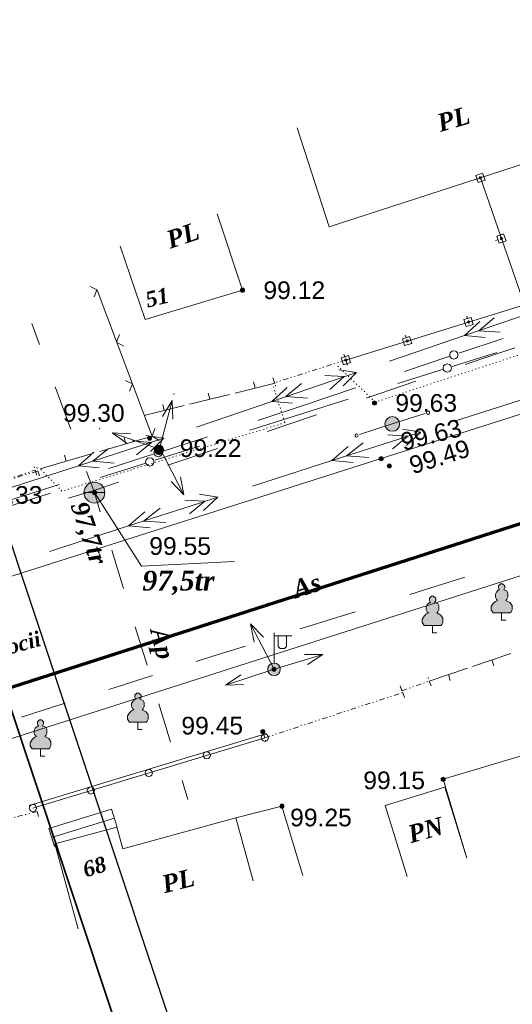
# Model space of a CAD drawing. Header units: millimetres. Extents: x 9396 to 25236, y 15106 to 31102.
# Tile 76 of 256: x 10610 to 10657, y 16595 to 16690. Entities that reach past the tile are written whole.
import ezdxf
from ezdxf.enums import TextEntityAlignment as Align

# ---------------------------------------------------------------- set-up
doc = ezdxf.new("R2010")
doc.units = ezdxf.units.MM
for name, pattern in [('DIVIDE', [1.25, 0.5, -0.25, 0, -0.25, 0, -0.25]), ('DOT', [0.25, 0, -0.25]), ('HIDDEN', [0.375, 0.25, -0.125])]:
    doc.linetypes.add(name, pattern=pattern)
for name, color, linetype, lineweight, true_color in [('1001010', 7, 'Continuous', 9, 0x000000), ('1060000', 7, 'Continuous', 9, 0x000000), ('1070000', 7, 'DOT', 9, 0x000000), ('2030003', 7, 'Continuous', 9, 0x000000), ('2030012', 7, 'Continuous', 9, 0x000000), ('2030023', 7, 'Continuous', 9, 0x000000), ('21100200', 7, 'HIDDEN', 0, 0x800080), ('3000105', 7, 'DIVIDE', 9, 0x000000), ('3000113', 7, 'Continuous', 9, 0x000000), ('3000130', 7, 'Continuous', 9, 0x000000), ('3000140', 7, 'Continuous', 9, 0x000000), ('3000220', 7, 'Continuous', 9, 0x000000), ('3000260', 7, 'Continuous', 9, 0x000000), ('4000210', 7, 'Continuous', 9, 0x000000), ('5010210', 7, 'Continuous', 20, 0x008000), ('5010420', 7, 'Continuous', 9, 0x000000), ('6011210', 1, 'Continuous', 9, 0xff0000), ('6011300', 1, 'Continuous', 20, 0xff0000), ('9010110', 7, 'Continuous', 9, 0x000000), ('9010120', 7, 'Continuous', 20, 0x000000)]:
    doc.layers.add(name, color=color, linetype=linetype, lineweight=lineweight, true_color=true_color)
doc.layers.add('Канализация', color=1, linetype='Continuous', lineweight=70)
doc.layers.add('Рамка', color=7, linetype='Continuous', lineweight=35)
doc.styles.add('1', font='timesbi.ttf', dxfattribs={"height": 0.00127})
doc.styles.add('10', font='timesbi.ttf', dxfattribs={"height": 0.001481})
doc.styles.add('13', font='timesbi.ttf', dxfattribs={"height": 0.001693})
doc.styles.add('14', font='timesbi.ttf', dxfattribs={"height": 0.001693})
doc.styles.add('2', font='timesbi.ttf', dxfattribs={"height": 0.001693})
doc.styles.add('3', font='timesbi.ttf', dxfattribs={"height": 0.001693})
doc.styles.add('9', font='timesbi.ttf', dxfattribs={"height": 0.001693})
doc.styles.add('F2', font='arial.ttf', dxfattribs={"height": 0.001693})

# ---------------------------------------------------------------- blocks, each defined once
blk = doc.blocks.new('SYMBOL21100200')
at = {"true_color": 0x800080}
h = blk.add_hatch(color=216, dxfattribs=at)
edge = h.paths.add_edge_path()
edge.add_arc((0, 0), 0.1, 0, 360)
at = {"color": 216, "linetype": 'Continuous', "lineweight": 0, "true_color": 0x800080}
blk.add_circle((0, 0), 0.1, dxfattribs=at)
blk = doc.blocks.new('SYMBOL2030003')
at = {"true_color": 0xffffff}
h = blk.add_hatch(color=7, dxfattribs=at)
edge = h.paths.add_edge_path()
edge.add_arc((0, 0), 0.3, 0, 360)
at = {"true_color": 0x000000}
h = blk.add_hatch(color=18, dxfattribs=at)
edge = h.paths.add_edge_path()
edge.add_arc((0, 0), 0.1, 0, 360)
at = {"color": 18, "linetype": 'Continuous', "lineweight": 0, "true_color": 0x000000, "flags": 128}
for points in [[(0, 0.3), (0, 1.75)], [(0, 1.6), (0.85, 1.6)], [(0.2, 1.6), (0.2, 1.1), (0.3, 1), (0.5, 1), (0.6, 1.1), (0.6, 1.6)]]:
    blk.add_lwpolyline(points, dxfattribs=at)
at = {"color": 18, "linetype": 'Continuous', "lineweight": 0, "true_color": 0x000000}
for radius in [0.3, 0.1]:
    blk.add_circle((0, 0), radius, dxfattribs=at)
blk = doc.blocks.new('SYMBOL4000210')
at = {"true_color": 0xffffff}
blk.add_hatch(color=7, dxfattribs=at).paths.add_polyline_path([(0.05, 1.75), (-0.05, 1.75), (-0.15, 1.65), (-0.15, 1.55), (-0.1, 1.45), (-0.15, 1.45), (-0.25, 1.35), (-0.3, 1.25), (-0.3, 1.1), (-0.25, 1), (-0.2, 0.95), (-0.3, 0.9), (-0.35, 0.85), (-0.4, 0.8), (-0.5, 0.65), (-0.5, 0.5), (-0.4, 0.35), (-0.3, 0.35), (-0.1, 0.35), (0, 0.35), (0.15, 0.35), (0.4, 0.35), (0.45, 0.4), (0.5, 0.5), (0.5, 0.7), (0.4, 0.85), (0.2, 0.95), (0.25, 1), (0.3, 1.1), (0.3, 1.3), (0.25, 1.4), (0.1, 1.45), (0.15, 1.55), (0.15, 1.65)])
at = {"color": 18, "linetype": 'Continuous', "lineweight": 0, "true_color": 0x000000, "flags": 128}
blk.add_lwpolyline([(0.05, 1.75), (-0.05, 1.75), (-0.15, 1.65), (-0.15, 1.55), (-0.1, 1.45), (-0.15, 1.45), (-0.25, 1.35), (-0.3, 1.25), (-0.3, 1.1), (-0.25, 1), (-0.2, 0.95), (-0.3, 0.9), (-0.35, 0.85), (-0.4, 0.8), (-0.5, 0.65), (-0.5, 0.5), (-0.4, 0.35), (-0.3, 0.35), (-0.1, 0.35), (0, 0.35), (0.15, 0.35), (0.4, 0.35), (0.45, 0.4), (0.5, 0.5), (0.5, 0.7), (0.4, 0.85), (0.2, 0.95), (0.25, 1), (0.3, 1.1), (0.3, 1.3), (0.25, 1.4), (0.1, 1.45), (0.15, 1.55), (0.15, 1.65), (0.05, 1.75)], close=True, dxfattribs=at)
blk.add_lwpolyline([(0, 0.35), (0, 0), (0.2, 0)], dxfattribs=at)
blk = doc.blocks.new('SYMBOL2030012')
at = {"true_color": 0xffffff}
h = blk.add_hatch(color=7, dxfattribs=at)
edge = h.paths.add_edge_path()
edge.add_arc((0, 0), 0.225, 0, 360)
at = {"true_color": 0x000000}
h = blk.add_hatch(color=18, dxfattribs=at)
edge = h.paths.add_edge_path()
edge.add_arc((0, 0), 0.05, 0, 360)
at = {"color": 18, "linetype": 'Continuous', "lineweight": 0, "true_color": 0x000000}
for radius in [0.225, 0.05]:
    blk.add_circle((0, 0), radius, dxfattribs=at)
blk = doc.blocks.new('SYMBOL5010420')
at = {"true_color": 0xffffff}
h = blk.add_hatch(color=7, dxfattribs=at)
edge = h.paths.add_edge_path()
edge.add_arc((0, 0), 0.5, 0, 360)
at = {"color": 18, "linetype": 'Continuous', "lineweight": 9, "true_color": 0x000000, "flags": 128}
blk.add_lwpolyline([(-0.5, 0), (0.5, 0)], dxfattribs=at)
at = {"color": 18, "linetype": 'Continuous', "lineweight": 9, "true_color": 0x000000}
blk.add_circle((0, 0), 0.5, dxfattribs=at)
blk = doc.blocks.new('SYMBOL2030023')
at = {"true_color": 0xffffff}
h = blk.add_hatch(color=7, dxfattribs=at)
edge = h.paths.add_edge_path()
edge.add_arc((0, 0), 0.35, 0, 360)
at = {"color": 18, "linetype": 'Continuous', "lineweight": 0, "true_color": 0x000000}
blk.add_circle((0, 0), 0.35, dxfattribs=at)

msp = doc.modelspace()

# ---------------------------------------------------------------- linework, layer by layer
at = {"layer": '1001010', "color": 253}
msp.add_line((10636.334, 16679.206, 183.131), (10639.4, 16669.74, 183.131), dxfattribs=at)
for points in [[(10639.4, 16669.74, 183.131), (10665.707, 16678.26, 135.917), (10662.642, 16687.726, 135.917)], [(10628.679, 16670.961, 135.917), (10631.104, 16663.646, 135.917), (10621.768, 16660.832, 135.917), (10619.352, 16667.87, 135.917)], [(10664.603, 16621.01, 180.293), (10650.344, 16616.745, 180.293), (10652.607, 16609.181, 180.293)], [(10652.607, 16609.181, 180.293), (10650.519, 16615.988, 199.28), (10644.791, 16614.232, 199.28), (10646.878, 16607.425, 180.293)], [(10630.47, 16613.049, 172.834), (10634.885, 16614.16, 194.443), (10636.88, 16607.517, 194.443)], [(10632.122, 16606.994, 197.904), (10630.47, 16613.049, 190.981), (10619.619, 16610.089, 190.981), (10619.054, 16612.161, 190.981), (10613.113, 16610.54, 190.981), (10615.33, 16602.413, 190.981)]]:
    msp.add_polyline3d(points, dxfattribs=at)
at = {"layer": '1060000', "color": 253}
for p, q in [((10718.658, 16671.237, 197.046), (10644.398, 16647.497, 199.26)), ((10521.24, 16608.332, 154.628), (10644.398, 16647.497, 161.584)), ((10578.994, 16611.075, 188.204), (10657.724, 16636.242, 198.076)), ((10618.814, 16613.024, 169.397), (10612.788, 16611.149, 169.397))]:
    msp.add_line(p, q, dxfattribs=at)
for points in [[(10616.898, 16644.237, 175.077), (10621.399, 16637.175, 199.1), (10630.324, 16637.63, 199.1)], [(10619.082, 16612.163, 169.397), (10618.546, 16613.886, 169.397), (10612.52, 16612.01, 169.397), (10613.056, 16610.287, 169.397)]]:
    msp.add_polyline3d(points, dxfattribs=at)
at = {"layer": '1070000', "color": 253}
for points in [[(10668.419, 16665.559, 192.553), (10669.804, 16661.439, 191.199), (10643.837, 16652.92, 173.047), (10640.16, 16656.441, 173.047)], [(10634.05, 16654.397, 182.8), (10635.176, 16650.95, 182.8), (10613.788, 16644.385, 182.8), (10611.564, 16646.649, 182.8)]]:
    msp.add_polyline3d(points, dxfattribs=at)
at = {"layer": '3000105', "color": 253}
for p, q in [((10641.158, 16656.473, 185.824), (10640.825, 16657.522, 185.824)), ((10641.007, 16656.95, 173.047), (10634.173, 16654.776, 198.6)), ((10634.021, 16655.253, 185.824), (10634.355, 16654.205, 185.824)), ((10603.998, 16644.017, 189.852), (10611.226, 16646.396, 198.66)), ((10603.998, 16644.017, 173.106), (10611.481, 16646.312, 198.66)), ((10611.382, 16645.921, 194.256), (10611.038, 16646.966, 194.256)), ((10611.628, 16645.834, 185.883), (10611.305, 16646.886, 185.883)), ((10649.181, 16625.698, 180.293), (10648.812, 16626.734, 180.293)), ((10646.215, 16625.704, 180.293), (10646.584, 16624.668, 180.293)), ((10646.625, 16624.59, 126.356), (10646.282, 16625.635, 126.356)), ((10646.383, 16625.233, 193.305), (10649.013, 16626.169, 167.281)), ((10633.23, 16620.72, 126.356), (10646.469, 16625.065, 126.356)), ((10633.075, 16621.195, 126.356), (10633.418, 16620.15, 126.356)), ((10611.543, 16613.163, 157.674), (10611.274, 16614.23, 157.674)), ((10611.421, 16613.648, 157.674), (10603.61, 16611.682, 157.674))]:
    msp.add_line(p, q, dxfattribs=at)
at = {"layer": '3000113', "color": 253}
msp.add_line((10633.398, 16621.142, 165.724), (10610.652, 16614.235, 165.724), dxfattribs=at)
at = {"layer": '3000130', "color": 253}
for p, q in [((10653.351, 16674.227, 173.047), (10653.581, 16674.307, 173.047)), ((10655.361, 16668.407, 173.047), (10655.601, 16668.487, 173.047)), ((10652.601, 16661.167, 173.047), (10652.671, 16660.927, 173.047)), ((10646.711, 16659.347, 173.047), (10646.791, 16659.107, 173.047)), ((10640.831, 16657.527, 173.047), (10640.901, 16657.287, 173.047))]:
    msp.add_line(p, q, dxfattribs=at)
msp.add_polyline3d([(10641.007, 16656.95, 173.047), (10658.132, 16662.255, 173.047), (10653.912, 16674.426, 173.047)], dxfattribs=at)
for points in [[(10654.361, 16674.197, 173.047), (10654.121, 16674.877, 173.047), (10653.461, 16674.647, 173.047), (10653.701, 16673.967, 173.047), (10654.361, 16674.197, 173.047)], [(10653.911, 16674.317, 173.047), (10653.961, 16674.337, 173.047), (10654.001, 16674.377, 173.047), (10654.011, 16674.427, 173.047), (10654.001, 16674.477, 173.047), (10653.961, 16674.507, 173.047), (10653.911, 16674.527, 173.047), (10653.861, 16674.507, 173.047), (10653.821, 16674.477, 173.047), (10653.811, 16674.427, 173.047), (10653.821, 16674.377, 173.047), (10653.861, 16674.337, 173.047), (10653.911, 16674.317, 173.047)], [(10656.381, 16668.377, 173.047), (10656.141, 16669.057, 173.047), (10655.481, 16668.827, 173.047), (10655.721, 16668.147, 173.047), (10656.381, 16668.377, 173.047)], [(10655.931, 16668.497, 173.047), (10655.981, 16668.517, 173.047), (10656.021, 16668.547, 173.047), (10656.031, 16668.597, 173.047), (10656.021, 16668.657, 173.047), (10655.981, 16668.687, 173.047), (10655.931, 16668.707, 173.047), (10655.881, 16668.687, 173.047), (10655.841, 16668.657, 173.047), (10655.831, 16668.597, 173.047), (10655.841, 16668.547, 173.047), (10655.881, 16668.517, 173.047), (10655.931, 16668.497, 173.047)], [(10652.541, 16660.157, 173.047), (10653.221, 16660.367, 173.047), (10653.021, 16661.037, 173.047), (10652.331, 16660.827, 173.047), (10652.541, 16660.157, 173.047)], [(10652.781, 16660.497, 173.047), (10652.831, 16660.507, 173.047), (10652.861, 16660.547, 173.047), (10652.881, 16660.597, 173.047), (10652.861, 16660.647, 173.047), (10652.831, 16660.687, 173.047), (10652.781, 16660.697, 173.047), (10652.731, 16660.687, 173.047), (10652.691, 16660.647, 173.047), (10652.681, 16660.597, 173.047), (10652.691, 16660.547, 173.047), (10652.731, 16660.507, 173.047), (10652.781, 16660.497, 173.047)], [(10646.651, 16658.337, 173.047), (10647.341, 16658.547, 173.047), (10647.131, 16659.217, 173.047), (10646.441, 16658.997, 173.047), (10646.651, 16658.337, 173.047)], [(10646.891, 16658.677, 173.047), (10646.941, 16658.687, 173.047), (10646.981, 16658.727, 173.047), (10646.991, 16658.777, 173.047), (10646.981, 16658.827, 173.047), (10646.941, 16658.857, 173.047), (10646.891, 16658.877, 173.047), (10646.841, 16658.857, 173.047), (10646.801, 16658.827, 173.047), (10646.791, 16658.777, 173.047), (10646.801, 16658.727, 173.047), (10646.841, 16658.687, 173.047), (10646.891, 16658.677, 173.047)], [(10640.771, 16656.507, 173.047), (10641.451, 16656.727, 173.047), (10641.251, 16657.387, 173.047), (10640.561, 16657.177, 173.047), (10640.771, 16656.507, 173.047)], [(10641.011, 16656.847, 173.047), (10641.061, 16656.867, 173.047), (10641.091, 16656.897, 173.047), (10641.111, 16656.947, 173.047), (10641.091, 16656.997, 173.047), (10641.061, 16657.037, 173.047), (10641.011, 16657.047, 173.047), (10640.961, 16657.037, 173.047), (10640.921, 16656.997, 173.047), (10640.901, 16656.947, 173.047), (10640.921, 16656.897, 173.047), (10640.961, 16656.867, 173.047), (10641.011, 16656.847, 173.047)]]:
    msp.add_polyline3d(points, close=True, dxfattribs=at)
at = {"layer": '3000140', "color": 253}
msp.add_line((10610.994, 16613.983, 168.838), (10633.23, 16620.72, 165.724), dxfattribs=at)
for points in [[(10633.251, 16620.377, 167.281), (10633.421, 16620.427, 167.281), (10633.541, 16620.557, 167.281), (10633.591, 16620.727, 167.281), (10633.541, 16620.897, 167.281), (10633.421, 16621.027, 167.281), (10633.251, 16621.067, 167.281), (10633.071, 16621.027, 167.281), (10632.951, 16620.897, 167.281), (10632.901, 16620.727, 167.281), (10632.951, 16620.557, 167.281), (10633.071, 16620.427, 167.281), (10633.251, 16620.377, 167.281)], [(10627.671, 16618.697, 167.281), (10627.851, 16618.737, 167.281), (10627.971, 16618.867, 167.281), (10628.021, 16619.037, 167.281), (10627.971, 16619.207, 167.281), (10627.851, 16619.337, 167.281), (10627.671, 16619.387, 167.281), (10627.501, 16619.337, 167.281), (10627.381, 16619.207, 167.281), (10627.331, 16619.037, 167.281), (10627.381, 16618.867, 167.281), (10627.501, 16618.737, 167.281), (10627.671, 16618.697, 167.281)], [(10622.111, 16617.007, 167.281), (10622.291, 16617.057, 167.281), (10622.411, 16617.177, 167.281), (10622.461, 16617.357, 167.281), (10622.411, 16617.527, 167.281), (10622.291, 16617.647, 167.281), (10622.111, 16617.697, 167.281), (10621.941, 16617.647, 167.281), (10621.821, 16617.527, 167.281), (10621.771, 16617.357, 167.281), (10621.821, 16617.177, 167.281), (10621.941, 16617.057, 167.281), (10622.111, 16617.007, 167.281)], [(10616.551, 16615.327, 167.281), (10616.731, 16615.367, 167.281), (10616.851, 16615.497, 167.281), (10616.901, 16615.667, 167.281), (10616.851, 16615.837, 167.281), (10616.731, 16615.967, 167.281), (10616.551, 16616.017, 167.281), (10616.381, 16615.967, 167.281), (10616.261, 16615.837, 167.281), (10616.211, 16615.667, 167.281), (10616.261, 16615.497, 167.281), (10616.381, 16615.367, 167.281), (10616.551, 16615.327, 167.281)], [(10610.991, 16613.637, 167.281), (10611.171, 16613.687, 167.281), (10611.291, 16613.807, 167.281), (10611.341, 16613.987, 167.281), (10611.291, 16614.157, 167.281), (10611.171, 16614.287, 167.281), (10610.991, 16614.327, 167.281), (10610.821, 16614.287, 167.281), (10610.691, 16614.157, 167.281), (10610.651, 16613.987, 167.281), (10610.691, 16613.807, 167.281), (10610.821, 16613.687, 167.281), (10610.991, 16613.637, 167.281)]]:
    msp.add_polyline3d(points, close=True, dxfattribs=at)
at = {"layer": '3000220', "color": 253}
for p, q in [((10630.391, 16653.787, 178.884), (10634.221, 16654.737, 178.884)), ((10632.301, 16654.267, 178.884), (10632.161, 16654.847, 178.884)), ((10626.031, 16652.717, 178.884), (10629.861, 16653.657, 178.884)), ((10627.951, 16653.187, 178.884), (10627.801, 16653.767, 178.884)), ((10623.591, 16652.117, 178.884), (10623.451, 16652.697, 178.884)), ((10621.681, 16651.637, 178.884), (10625.511, 16652.587, 178.884)), ((10617.401, 16648.177, 183.681), (10622.431, 16649.637, 183.681)), ((10619.921, 16648.907, 183.681), (10619.751, 16649.487, 183.681)), ((10611.691, 16646.517, 183.681), (10616.721, 16647.977, 183.681)), ((10614.201, 16647.247, 183.681), (10614.041, 16647.827, 183.681)), ((10656.821, 16628.807, 180.293), (10653.171, 16627.577, 180.293)), ((10655.001, 16628.197, 180.293), (10655.191, 16627.627, 180.293)), ((10652.671, 16627.407, 180.293), (10649.011, 16626.167, 180.293)), ((10650.841, 16626.787, 180.293), (10651.031, 16626.217, 180.293))]:
    msp.add_line(p, q, dxfattribs=at)
at = {"layer": '3000260', "color": 253}
msp.add_line((10622.43, 16649.638, 191.295), (10617.155, 16663.659, 169.879), dxfattribs=at)
for points in [[(10616.871, 16663.007, 180.587), (10617.141, 16663.697, 180.587), (10616.481, 16664.017, 180.587)], [(10619.711, 16658.277, 180.587), (10619.031, 16658.677, 180.587), (10619.291, 16659.407, 180.587)], [(10620.261, 16653.977, 180.587), (10620.541, 16654.667, 180.587), (10619.881, 16654.987, 180.587)], [(10623.111, 16649.247, 180.587), (10622.421, 16649.647, 180.587), (10622.681, 16650.377, 180.587)]]:
    msp.add_polyline3d(points, dxfattribs=at)
at = {"layer": '5010210'}
for p, q in [((10610.891, 16660.457, 183.14), (10611.641, 16658.427, 183.14)), ((10657.211, 16658.137, 142.965), (10654.831, 16657.327, 142.965)), ((10654.831, 16657.327, 142.965), (10652.461, 16656.527, 142.965)), ((10642.961, 16653.307, 142.965), (10647.711, 16654.917, 142.965)), ((10614.641, 16650.317, 183.14), (10613.141, 16654.377, 183.14)), ((10635.831, 16650.887, 142.965), (10633.451, 16650.087, 142.965)), ((10638.211, 16651.697, 142.965), (10635.831, 16650.887, 142.965)), ((10623.951, 16646.857, 142.965), (10628.701, 16648.467, 142.965)), ((10616.151, 16646.267, 183.14), (10616.901, 16644.237, 183.14)), ((10619.201, 16645.247, 142.965), (10616.831, 16644.447, 142.965)), ((10616.831, 16644.447, 142.965), (10614.411, 16643.697, 142.965)), ((10617.461, 16642.397, 187.088), (10616.901, 16644.237, 187.088)), ((10618.581, 16638.717, 187.088), (10619.701, 16635.037, 187.088)), ((10652.411, 16636.117, 190.666), (10649.781, 16635.297, 190.666)), ((10649.781, 16635.297, 190.666), (10647.151, 16634.467, 190.666)), ((10636.641, 16631.177, 190.666), (10641.901, 16632.817, 190.666)), ((10621.381, 16629.517, 187.088), (10620.821, 16631.357, 187.088)), ((10621.941, 16627.677, 187.088), (10621.381, 16629.517, 187.088)), ((10631.391, 16629.527, 190.666), (10628.761, 16628.697, 190.666)), ((10628.761, 16628.697, 190.981), (10626.661, 16628.037, 190.981)), ((10618.281, 16625.367, 190.981), (10622.471, 16626.707, 190.981)), ((10614.091, 16624.037, 190.981), (10611.991, 16623.367, 190.981)), ((10623.061, 16623.997, 187.088), (10624.191, 16620.317, 187.088)), ((10611.991, 16623.367, 190.981), (10609.891, 16622.707, 190.981)), ((10625.871, 16614.797, 187.088), (10625.311, 16616.637, 187.088))]:
    msp.add_line(p, q, dxfattribs=at)
at = {"layer": '6011210'}
for p, q in [((10623.092, 16648.326, 184.159), (10624.362, 16653.058, 184.159)), ((10623.229, 16648.363, 183.48), (10618.598, 16649.965, 183.48)), ((10623.229, 16648.363, 183.14), (10625.48, 16644.011, 183.14)), ((10634.127, 16627.29, 183.14), (10631.876, 16631.642, 183.14)), ((10634.127, 16627.29, 173.416), (10638.811, 16628.726, 173.416)), ((10634.127, 16627.29, 187.56), (10629.467, 16625.774, 187.56))]:
    msp.add_line(p, q, dxfattribs=at)
for points in [[(10623.439, 16651.546, 184.159), (10624.362, 16653.058, 184.159), (10624.362, 16653.058, 184.159), (10624.404, 16651.287, 184.159)], [(10620.041, 16648.937, 183.48), (10618.598, 16649.965, 183.48), (10618.598, 16649.965, 183.48), (10620.368, 16649.882, 183.48)], [(10625.143, 16645.751, 183.14), (10625.48, 16644.011, 183.14), (10625.48, 16644.011, 183.14), (10624.255, 16645.291, 183.14)], [(10632.213, 16629.903, 183.14), (10631.876, 16631.642, 183.14), (10631.876, 16631.642, 183.14), (10633.101, 16630.362, 183.14)], [(10637.04, 16628.706, 173.416), (10638.811, 16628.726, 173.416), (10638.811, 16628.726, 173.416), (10637.333, 16627.75, 173.416)], [(10631.238, 16625.825, 187.56), (10629.467, 16625.774, 187.56), (10629.467, 16625.774, 187.56), (10630.929, 16626.776, 187.56)]]:
    msp.add_polyline3d(points, dxfattribs=at)
for p in [(10624.531, 16653.687, 184.159), (10617.409, 16650.376, 183.48)]:
    msp.add_point(p, dxfattribs=at)
at = {"layer": '6011300'}
for p, q in [((10652.401, 16659.297, 150.52), (10660.521, 16662.057, 150.52)), ((10652.401, 16659.297, 150.52), (10653.861, 16660.637, 150.52)), ((10645.191, 16656.837, 150.52), (10652.401, 16659.297, 150.52)), ((10652.401, 16659.297, 150.52), (10654.371, 16659.117, 150.52)), ((10633.911, 16652.987, 150.52), (10642.031, 16655.757, 150.52)), ((10633.911, 16652.987, 150.52), (10635.371, 16654.327, 150.52)), ((10626.691, 16650.527, 150.52), (10633.911, 16652.987, 150.52)), ((10633.911, 16652.987, 150.52), (10635.881, 16652.817, 150.52)), ((10651.541, 16651.107, 115.513), (10659.141, 16653.547, 115.513)), ((10639.661, 16647.307, 115.513), (10648.211, 16650.047, 115.513)), ((10615.381, 16646.817, 150.52), (10616.851, 16648.127, 150.52)), ((10639.661, 16647.307, 115.513), (10641.221, 16648.647, 115.513)), ((10632.051, 16644.867, 115.513), (10639.661, 16647.307, 115.513)), ((10639.661, 16647.307, 115.513), (10641.711, 16647.117, 115.513)), ((10608.121, 16644.477, 150.52), (10615.381, 16646.817, 150.52)), ((10615.381, 16646.817, 150.52), (10617.341, 16646.607, 150.52)), ((10620.181, 16641.047, 115.513), (10621.741, 16642.387, 115.513)), ((10612.591, 16638.577, 115.513), (10620.181, 16641.047, 115.513)), ((10620.181, 16641.047, 115.513), (10622.231, 16640.867, 115.513))]:
    msp.add_line(p, q, dxfattribs=at)
for points in [[(10653.761, 16659.757, 150.52), (10655.241, 16660.997, 150.52), (10653.761, 16659.757, 150.52), (10655.821, 16659.617, 150.52)], [(10640.331, 16656.027, 150.52), (10642.031, 16655.757, 150.52), (10640.751, 16654.477, 150.52)], [(10635.261, 16653.447, 150.52), (10636.751, 16654.697, 150.52), (10635.261, 16653.447, 150.52), (10637.321, 16653.307, 150.52)], [(10639.011, 16655.467, 150.52), (10640.861, 16655.357, 150.52), (10639.461, 16654.137, 150.52)], [(10646.441, 16650.317, 115.513), (10648.211, 16650.047, 115.513), (10646.841, 16648.767, 115.513)], [(10615.381, 16646.817, 150.52), (10622.571, 16649.127, 150.52), (10623.541, 16649.457, 150.52)], [(10620.511, 16649.197, 150.52), (10622.361, 16649.057, 150.52), (10620.941, 16647.867, 150.52)], [(10621.831, 16649.717, 150.52), (10623.541, 16649.457, 150.52), (10622.261, 16648.177, 150.52)], [(10641.081, 16647.757, 115.513), (10642.671, 16649.007, 115.513), (10641.081, 16647.757, 115.513), (10643.231, 16647.607, 115.513)], [(10645.051, 16649.767, 115.513), (10646.971, 16649.647, 115.513), (10645.481, 16648.437, 115.513)], [(10616.741, 16647.247, 150.52), (10618.251, 16648.467, 150.52), (10616.741, 16647.247, 150.52), (10618.801, 16647.067, 150.52)], [(10620.181, 16641.047, 115.513), (10626.961, 16643.237, 115.513), (10628.731, 16643.807, 115.513)], [(10625.571, 16643.527, 115.513), (10627.491, 16643.407, 115.513), (10626.001, 16642.187, 115.513)], [(10626.961, 16644.077, 115.513), (10628.731, 16643.807, 115.513), (10627.351, 16642.527, 115.513)], [(10621.601, 16641.507, 115.513), (10623.191, 16642.757, 115.513), (10621.601, 16641.507, 115.513), (10623.751, 16641.357, 115.513)]]:
    msp.add_polyline3d(points, dxfattribs=at)
at = {"layer": '9010110', "color": 253}
for q in [(10648.612, 16651.815, 127.753), (10642.326, 16649.804, 127.753)]:
    msp.add_line((10645.465, 16650.822, 127.753), q, dxfattribs=at)
for points in [[(10649.048, 16651.905, 127.753), (10649.028, 16651.98, 127.753), (10648.973, 16652.035, 127.753), (10648.898, 16652.055, 127.753), (10648.823, 16652.035, 127.753), (10648.768, 16651.98, 127.753), (10648.748, 16651.905, 127.753), (10648.768, 16651.83, 127.753), (10648.823, 16651.775, 127.753), (10648.898, 16651.755, 127.753), (10648.973, 16651.775, 127.753), (10649.028, 16651.83, 127.753), (10649.048, 16651.905, 127.753)], [(10642.19, 16649.711, 127.753), (10642.17, 16649.786, 127.753), (10642.115, 16649.841, 127.753), (10642.04, 16649.861, 127.753), (10641.965, 16649.841, 127.753), (10641.91, 16649.786, 127.753), (10641.89, 16649.711, 127.753), (10641.91, 16649.636, 127.753), (10641.965, 16649.581, 127.753), (10642.04, 16649.561, 127.753), (10642.115, 16649.581, 127.753), (10642.17, 16649.636, 127.753), (10642.19, 16649.711, 127.753)]]:
    msp.add_polyline3d(points, close=True, dxfattribs=at)
at = {"layer": '9010120', "color": 253}
for p, q in [((10651.841, 16657.597, 135.917), (10656.091, 16659.017, 135.917)), ((10651.211, 16656.337, 177.568), (10655.491, 16657.687, 177.568)), ((10646.651, 16655.857, 135.917), (10650.991, 16657.317, 135.917)), ((10645.981, 16654.687, 177.568), (10650.361, 16656.067, 177.568)), ((10641.931, 16654.277, 135.917), (10637.211, 16652.697, 135.917)), ((10637.211, 16652.697, 135.917), (10632.581, 16651.147, 135.917)), ((10641.231, 16653.187, 177.568), (10636.471, 16651.687, 177.568)), ((10636.471, 16651.687, 177.568), (10631.811, 16650.217, 177.568)), ((10623.481, 16648.217, 135.917), (10627.751, 16649.587, 135.917)), ((10622.681, 16647.337, 177.568), (10626.961, 16648.687, 177.568)), ((10617.451, 16645.687, 177.568), (10621.831, 16647.067, 177.568)), ((10618.271, 16646.537, 135.917), (10622.631, 16647.947, 135.917)), ((10612.691, 16644.187, 177.568), (10607.941, 16642.687, 177.568)), ((10613.531, 16645.017, 135.917), (10608.791, 16643.497, 135.917))]:
    msp.add_line(p, q, dxfattribs=at)
for points in [[(10651.371, 16657.037, 135.917), (10651.561, 16657.097, 135.917), (10651.711, 16657.237, 135.917), (10651.761, 16657.437, 135.917), (10651.711, 16657.637, 135.917), (10651.561, 16657.787, 135.917), (10651.371, 16657.837, 135.917), (10651.171, 16657.787, 135.917), (10651.021, 16657.637, 135.917), (10650.971, 16657.437, 135.917), (10651.021, 16657.237, 135.917), (10651.171, 16657.097, 135.917), (10651.371, 16657.037, 135.917)], [(10650.741, 16655.787, 177.568), (10650.941, 16655.837, 177.568), (10651.091, 16655.987, 177.568), (10651.141, 16656.187, 177.568), (10651.091, 16656.387, 177.568), (10650.941, 16656.527, 177.568), (10650.741, 16656.587, 177.568), (10650.541, 16656.527, 177.568), (10650.391, 16656.387, 177.568), (10650.341, 16656.187, 177.568), (10650.391, 16655.987, 177.568), (10650.541, 16655.837, 177.568), (10650.741, 16655.787, 177.568)], [(10623.011, 16647.667, 135.917), (10623.211, 16647.717, 135.917), (10623.361, 16647.867, 135.917), (10623.411, 16648.067, 135.917), (10623.361, 16648.267, 135.917), (10623.211, 16648.407, 135.917), (10623.011, 16648.467, 135.917), (10622.811, 16648.407, 135.917), (10622.671, 16648.267, 135.917), (10622.611, 16648.067, 135.917), (10622.671, 16647.867, 135.917), (10622.811, 16647.717, 135.917), (10623.011, 16647.667, 135.917)], [(10622.211, 16646.787, 177.568), (10622.411, 16646.837, 177.568), (10622.551, 16646.987, 177.568), (10622.611, 16647.187, 177.568), (10622.551, 16647.387, 177.568), (10622.411, 16647.527, 177.568), (10622.211, 16647.587, 177.568), (10622.011, 16647.527, 177.568), (10621.861, 16647.387, 177.568), (10621.811, 16647.187, 177.568), (10621.861, 16646.987, 177.568), (10622.011, 16646.837, 177.568), (10622.211, 16646.787, 177.568)]]:
    msp.add_polyline3d(points, close=True, dxfattribs=at)
at = {"layer": 'Defpoints'}
msp.add_lwpolyline([(10137.95, 16637.544), (10562.552, 16778.715), (10656.256, 16496.882), (10231.654, 16355.71)], close=True, dxfattribs=at)
at = {"layer": 'Канализация', "elevation": 52.999}
msp.add_lwpolyline([(12228.426, 17139.821), (12021.437, 17074.811), (11795.933, 17002.903), (11329.521, 16854.74), (11115.674, 16787.38), (10954.569, 16736.615), (10592.244, 16620.205), (10486.131, 16586.848), (10372.911, 16549.13), (10338.974, 16538.589), (10329.346, 16531.156), (10310.185, 16524.963), (10297.321, 16526.918), (10197.761, 16494.352), (10167.878, 16483.301), (10086.557, 16408.901), (10007.546, 16330.701)], dxfattribs=at)
at = {"layer": 'Рамка'}
msp.add_lwpolyline([(10158.506, 16639.109), (10559.385, 16772.393), (10649.933, 16500.049), (10249.055, 16366.765)], close=True, dxfattribs=at)

# ---------------------------------------------------------------- block references
at = {"layer": '2030003', "color": 253, "xscale": 2, "yscale": 2, "zscale": 2}
msp.add_blockref('SYMBOL2030003', (10634.127, 16627.29, 177.959), dxfattribs=at)
at = {"layer": '2030012', "color": 253, "xscale": 2, "yscale": 2, "zscale": 2}
msp.add_blockref('SYMBOL2030012', (10623.092, 16648.326, 169.879), dxfattribs=at)
at = {"layer": '2030023', "color": 253, "xscale": 2, "yscale": 2, "zscale": 2}
msp.add_blockref('SYMBOL2030023', (10645.465, 16650.822, 171.084), dxfattribs=at)
at = {"layer": '21100200', "xscale": 2, "yscale": 2, "zscale": 2}
for p in [(10631.104, 16663.646, 198.24), (10643.758, 16652.837, 199.26), (10622.198, 16649.457, 198.6), (10623.078, 16648.497, 198.44), (10644.398, 16647.497, 199.26), (10645.175, 16646.791, 198.98), (10616.898, 16644.237, 199.1), (10633.057, 16621.309, 198.9), (10650.344, 16616.745, 198.3), (10634.885, 16614.16, 198.5)]:
    msp.add_blockref('SYMBOL21100200', p, dxfattribs=at)
at = {"layer": '4000210', "color": 253, "xscale": 2, "yscale": 2, "zscale": 2}
for p in [(10655.95, 16632.005, 192.449), (10649.325, 16630.8, 174.937), (10621.067, 16621.515, 174.937), (10611.729, 16618.953, 174.937)]:
    msp.add_blockref('SYMBOL4000210', p, dxfattribs=at)
at = {"layer": '5010420', "color": 253, "xscale": 2, "yscale": 2, "zscale": 2}
msp.add_blockref('SYMBOL5010420', (10616.898, 16644.237, 183.14), dxfattribs=at)

# ---------------------------------------------------------------- texts
at = {"layer": '1001010', "color": 253, "style": '9'}
for s, rotation, p in [('PL', 16.2, (10649.834, 16679.633, 147.544)), ('PL', 18.6, (10623.888, 16668.417, 147.557)), ('PN', 15.6, (10647.019, 16611.426, 147.546)), ('PL', 14.3, (10623.417, 16606.631, 147.543))]:
    msp.add_text(s, height=1.693, rotation=rotation, dxfattribs=at).set_placement(p, align=Align.MIDDLE_LEFT)
at = {"layer": '1001010', "color": 1, "true_color": 0xff0000, "style": '10'}
for s, rotation, p in [('51', 13.6, (10621.828, 16662.697, 147.557)), ('68', 17.1, (10615.837, 16608.031, 147.543))]:
    msp.add_text(s, height=1.4813, rotation=rotation, dxfattribs=at).set_placement(p, align=Align.MIDDLE_LEFT)
at = {"layer": '1060000', "color": 253}
for s, height, rotation, style, p in [('As', 1.693, 18.2, '2', (10635.979, 16634.895, 147.546)), ('str.Sorocii', 1.43733, 15.7, '1', (10602.799, 16627.775, 147.546))]:
    msp.add_text(s, height=height, rotation=rotation, dxfattribs=dict(at, style=style)).set_placement(p, align=Align.MIDDLE_LEFT)
at = {"layer": '21100200', "color": 253, "style": 'F2'}
for s, p in [('99.12', (10633.104, 16663.646, 198.24)), ('99.63', (10645.758, 16652.837, 199.26)), ('99.30', (10613.878, 16651.877)), ('99.22', (10625.078, 16648.497, 198.44)), ('99.33', (10605.998, 16644.017, 198.66)), ('99.55', (10622.158, 16639.117, 147.56)), ('99.45', (10625.237, 16621.889, 147.56)), ('99.15', (10642.684, 16616.645, 147.56)), ('99.25', (10635.665, 16613.08, 147.56))]:
    msp.add_text(s, height=1.693, dxfattribs=at).set_placement(p, align=Align.MIDDLE_LEFT)
for s, rotation, p in [('99.63', 14.3, (10646.318, 16649.057)), ('99.49', 17.6, (10647.175, 16646.791, 198.98))]:
    msp.add_text(s, height=1.693, rotation=rotation, dxfattribs=at).set_placement(p, align=Align.MIDDLE_LEFT)
at = {"layer": '5010210', "color": 253, "style": '3'}
msp.add_text('Ap', height=1.693, rotation=283.9, dxfattribs=at).set_placement((10623.066, 16631.217, 147.548), align=Align.MIDDLE_LEFT)
at = {"layer": '5010420', "color": 253, "style": '13'}
msp.add_text('97,7tr', height=1.693, rotation=288.8, dxfattribs=at).set_placement((10615.398, 16643.277, 0), align=Align.MIDDLE_LEFT)
at = {"layer": '5010420', "color": 253, "style": '14'}
msp.add_text('97,5tr', height=1.8961, dxfattribs=at).set_placement((10621.498, 16635.797, 0), align=Align.MIDDLE_LEFT)

doc.saveas('drawing.dxf')
